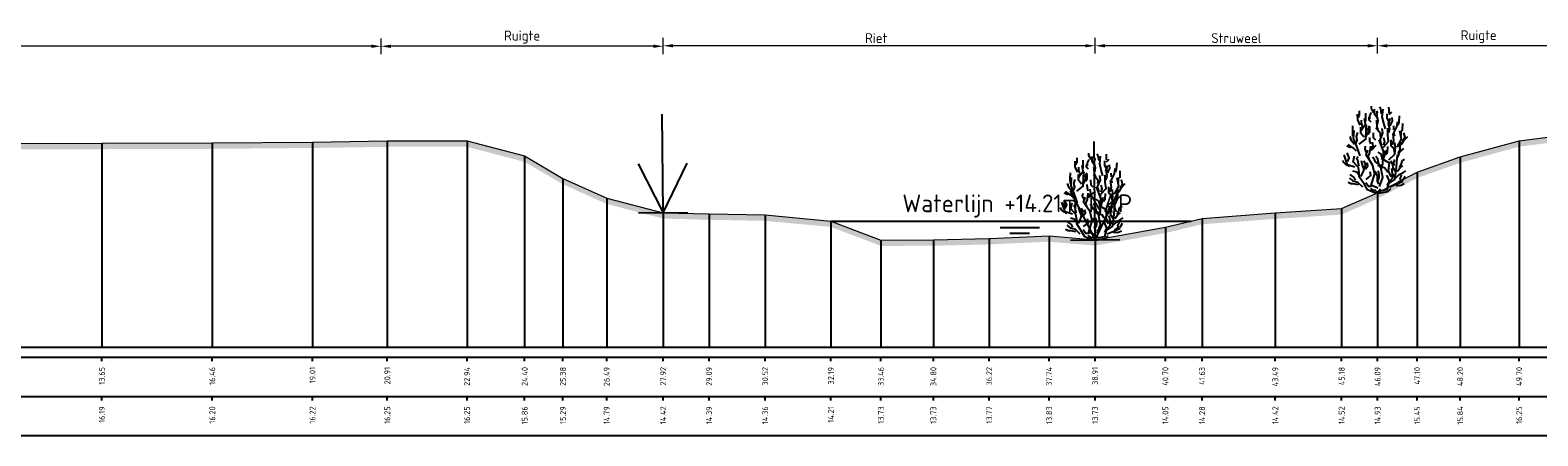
# Model space of a CAD drawing. Header units: metres. Extents: x 197883 to 206898, y 361907 to 364395.
# Tile 141 of 256: x 205796 to 205834, y 363800 to 363810. Entities that reach past the tile are written whole.
import ezdxf
from ezdxf.enums import TextEntityAlignment as Align

# ---------------------------------------------------------------- set-up
doc = ezdxf.new("R2010")
doc.units = ezdxf.units.M
doc.header["$PDMODE"] = 35
doc.header["$PDSIZE"] = 0.075
for name, color, linetype, lineweight in [('B-ME-GR-HEESTER-SD', 90, 'Continuous', 25), ('B-ME-GR-RIET-SD', 120, 'Continuous', 25), ('X-ME-AL-PROFIEL_HUIDIG MAAIVELD-GD', 252, 'Continuous', 0), ('X-XX-AL-DETAIL1-M', 7, 'Continuous', 18), ('X-XX-AL-NAP-T18', 7, 'Continuous', 18)]:
    doc.layers.add(name, color=color, linetype=linetype, lineweight=lineweight)
doc.layers.add('X-ME-AL-PROFIEL_WATERLIJN-GD', color=150, linetype='Continuous')
doc.layers.add('X-ME-AL-PROFIELRASTER-S', color=7, linetype='Continuous')
doc.styles.add('NLCS-ISO', font='NLCS-ISO.ttf', dxfattribs={"height": 1.8})
doc.styles.add('NLCS-ISO-ANNOTATIVE-T18', font='NLCS-ISO.ttf', dxfattribs={"height": 1.8})
doc.styles.add('NLCS-ISO-M100-T25', font='NLCS-ISO.ttf', dxfattribs={"height": 0.25})
doc.dimstyles.new('NLCS-M100-T25-PIJL_L2_H1', dxfattribs={"dimscale": 0.1, "dimtxt": 2.5, "dimasz": 2.5, "dimexe": 2, "dimexo": 2, "dimgap": 0.7, "dimtad": 1, "dimzin": 0, "dimdsep": 46, "dimtxsty": 'NLCS-ISO-M100-T25', "dimcen": 0, "dimdle": 2, "dimclrd": 256, "dimclre": 256, "dimclrt": 256, "dimadec": 1, "dimazin": 0, "dimtfac": 1, "dimtdec": 3, "dimtofl": 0, "dimtmove": 0, "dimatfit": 3, "dimfxl": 2, "dimfxlon": 1, "dimtfillclr": 256, "dimtolj": 1, "dimtzin": 0, "dimlwd": -1, "dimlwe": -1, "dimarcsym": 0})

# ---------------------------------------------------------------- blocks, each defined once
blk = doc.blocks.new('SAL-PROFIELRASTER_BALK_EIND1-D')
at = {"color": 0, "linetype": 'ByBlock', "lineweight": -2, "flags": 128}
for points in [[(0, 0), (1, 0)], [(0, -2.5), (1, -2.5)], [(0, -12.5), (1, -12.5)]]:
    blk.add_lwpolyline(points, dxfattribs=at)
blk = doc.blocks.new('SAL-PROFIELRASTER_BALK_EIND2-D')
at = {"color": 0, "linetype": 'ByBlock', "lineweight": -2}
blk.add_line((1, -12.5), (0, -12.5), dxfattribs=at)
blk = doc.blocks.new('SAL-PROFIELRASTER_BALK_DATA-D')
at = {"color": 0, "linetype": 'ByBlock', "lineweight": -2}
blk.add_lwpolyline([(0, -3.5), (0, -2.5)], dxfattribs=at)
at = {"color": 0, "linetype": 'ByBlock', "lineweight": -2, "style": 'NLCS-ISO-ANNOTATIVE-T18'}
blk.add_attdef('GETAL', text='', height=1.5, rotation=90, dxfattribs=at).set_placement((0.75, -5), align=Align.RIGHT)
blk = doc.blocks.new('SAL-PROFIELRASTER_AANHAAL-D')
at = {"color": 9, "linetype": 'ByBlock', "lineweight": -2, "flags": 128}
blk.add_lwpolyline([(0, 1), (0, 0)], dxfattribs=at)
blk = doc.blocks.new('*D203')
at = {"layer": 'Defpoints', "color": 0, "transparency": 16777216}
for p in [(205783.859, 363809.649), (205783.859, 363801.997), (205804.609, 363801.997)]:
    blk.add_point(p, dxfattribs=at)
at = {"layer": 'X-XX-AL-DETAIL1-M', "color": 253, "transparency": 16777216}
for p, q in [((205783.859, 363809.449), (205783.859, 363809.849)), ((205804.359, 363809.649), (205784.109, 363809.649)), ((205804.609, 363809.449), (205804.609, 363809.849))]:
    blk.add_line(p, q, dxfattribs=at)
for points in [[(205784.109, 363809.691), (205784.109, 363809.607), (205783.859, 363809.649)], [(205804.359, 363809.691), (205804.359, 363809.607), (205804.609, 363809.649)]]:
    blk.add_solid(points, dxfattribs=at)
at = {"layer": 'X-XX-AL-DETAIL1-M', "color": 253, "transparency": 16777216, "insert": (205794.234, 363809.844), "char_height": 0.25, "attachment_point": 5, "style": 'NLCS-ISO-M100-T25'}
blk.add_mtext('\\A1;Gras', dxfattribs=at)
blk = doc.blocks.new('*D204')
at = {"layer": 'Defpoints', "color": 0, "transparency": 16777216}
for p in [(205811.783, 363809.662), (205811.783, 363801.997), (205822.769, 363801.997)]:
    blk.add_point(p, dxfattribs=at)
at = {"layer": 'X-XX-AL-DETAIL1-M', "color": 253, "transparency": 16777216}
for p, q in [((205811.783, 363809.462), (205811.783, 363809.862)), ((205822.519, 363809.662), (205812.033, 363809.662)), ((205822.769, 363809.462), (205822.769, 363809.862))]:
    blk.add_line(p, q, dxfattribs=at)
for points in [[(205812.033, 363809.703), (205812.033, 363809.62), (205811.783, 363809.662)], [(205822.519, 363809.703), (205822.519, 363809.62), (205822.769, 363809.662)]]:
    blk.add_solid(points, dxfattribs=at)
at = {"layer": 'X-XX-AL-DETAIL1-M', "color": 253, "transparency": 16777216, "insert": (205817.201, 363809.857), "char_height": 0.25, "attachment_point": 5, "style": 'NLCS-ISO-M100-T25'}
blk.add_mtext('\\A1;Riet', dxfattribs=at)
blk = doc.blocks.new('*D205')
at = {"layer": 'Defpoints', "color": 0, "transparency": 16777216}
for p in [(205822.769, 363809.662), (205822.769, 363801.997), (205829.954, 363801.997)]:
    blk.add_point(p, dxfattribs=at)
at = {"layer": 'X-XX-AL-DETAIL1-M', "color": 253, "transparency": 16777216}
for p, q in [((205822.769, 363809.462), (205822.769, 363809.862)), ((205829.704, 363809.662), (205823.019, 363809.662)), ((205829.954, 363809.462), (205829.954, 363809.862))]:
    blk.add_line(p, q, dxfattribs=at)
for points in [[(205823.019, 363809.703), (205823.019, 363809.62), (205822.769, 363809.662)], [(205829.704, 363809.703), (205829.704, 363809.62), (205829.954, 363809.662)]]:
    blk.add_solid(points, dxfattribs=at)
at = {"layer": 'X-XX-AL-DETAIL1-M', "color": 253, "transparency": 16777216, "insert": (205826.361, 363809.857), "char_height": 0.25, "attachment_point": 5, "style": 'NLCS-ISO-M100-T25'}
blk.add_mtext('\\A1;Struweel', dxfattribs=at)
blk = doc.blocks.new('SGR-HEESTER_S01_E_ZIJ-D')
blk.add_line((-0.166, 0), (0.141, 0))
at = {"flags": 128}
for points in [[(-0.881, 3.429), (-1.01, 3.698), (-1.022, 3.992)], [(-0.975, 3.816), (-0.916, 3.956), (-0.916, 4.168)], [(-0.599, 3.64), (-0.599, 3.886), (-0.599, 4.039)], [(-0.329, 3.581), (-0.434, 3.687), (-0.423, 3.839)], [(-0.387, 3.734), (-0.387, 3.91), (-0.305, 4.074)], [(-0.2, 4.074), (-0.317, 4.285), (-0.317, 4.402)], [(-0.035, 3.816), (-0.153, 3.992), (-0.153, 4.238)], [(-0.059, 4.003), (0, 4.086), (-0.047, 4.168)], [(-0.012, 3.476), (0.023, 3.663), (-0.023, 3.863), (-0.023, 3.98)], [(0.2, 4.015), (0.164, 4.261), (0.106, 4.367)], [(0.399, 3.241), (0.317, 3.534), (0.235, 3.863), (0.282, 4.25)], [(0.552, 3.487), (0.575, 3.628), (0.493, 3.781), (0.493, 4.015)], [(0.587, 4.062), (0.587, 4.226), (0.575, 4.355)], [(0.575, 3.968), (0.716, 4.097)], [(1.045, 3.44), (1.092, 3.593), (1.115, 3.91)], [(-1.256, 2.866), (-1.268, 3.112), (-1.256, 3.405)], [(-0.889, 1.874), (-1.064, 2.356), (-1.218, 2.75), (-1.196, 3.166)], [(-0.933, 2.465), (-0.604, 2.728), (-0.582, 3.231), (-0.56, 3.45)], [(-0.693, 2.83), (-0.845, 3.03), (-0.845, 3.323)], [(-0.822, 3.147), (-0.775, 3.358), (-0.822, 3.558), (-0.822, 3.687)], [(-0.787, 3.241), (-0.611, 3.487), (-0.658, 3.769)], [(-0.599, 2.819), (-0.47, 3.088), (-0.481, 3.241), (-0.399, 3.405)], [(-0.493, 2.983), (-0.399, 3.1), (-0.399, 3.323)], [(0.141, 2.854), (0.153, 3.006), (-0.082, 3.3)], [(0.035, 3.217), (-0.023, 3.335), (-0.047, 3.64), (-0.059, 3.687)], [(0.2, 2.431), (0.129, 2.69), (0.27, 3.03), (0.235, 3.264)], [(0.294, 2.312), (0.557, 2.597), (0.513, 2.925), (0.513, 3.275)], [(0.564, 3.053), (0.622, 3.241), (0.575, 3.44), (0.634, 3.781)], [(0.634, 3.393), (0.751, 3.628), (0.74, 3.816)], [(0.834, 3.194), (0.822, 3.393)], [(0.869, 2.877), (0.834, 3.041), (0.986, 3.346), (1.022, 3.616)], [(0.995, 2.312), (1.214, 2.728), (1.126, 3.144)], [(1.198, 2.912), (1.198, 3.112), (1.268, 3.182), (1.28, 3.511)], [(-1.362, 2.279), (-1.573, 2.361)], [(-1.08, 2.115), (-1.233, 2.267), (-1.503, 2.443)], [(-1.174, 2.443), (-1.327, 2.643), (-1.397, 2.854)], [(-1.092, 2.514), (-1.033, 2.666), (-1.08, 2.854), (-1.01, 3.065)], [(-0.564, 2.044), (-0.634, 2.22), (-0.611, 2.361)], [(-0.399, 1.716), (-0.481, 1.81), (-0.387, 2.044), (-0.352, 2.373)], [(-0.352, 2.478), (-0.387, 2.619), (-0.399, 2.807)], [(-0.341, 2.138), (-0.223, 2.361), (-0.258, 2.572)], [(-0.294, 2.185), (-0.07, 2.42)], [(-0.094, 2.666), (-0.2, 2.783), (-0.211, 3.041)], [(0.097, 0.321), (0.272, 0.78), (0.184, 1.196), (0.272, 1.459), (0.294, 2.115), (0.075, 2.684)], [(0.305, 2.42), (0.364, 2.584), (0.317, 2.783)], [(0.411, 1.939), (0.505, 2.068), (0.528, 2.349)], [(0.579, 1.677), (0.885, 1.962), (0.907, 2.29), (0.885, 2.553)], [(0.869, 2.021), (0.834, 2.267), (0.693, 2.385), (0.693, 2.69)], [(0.751, 2.431), (0.834, 2.654), (0.787, 3.006)], [(1.045, 1.997), (1.151, 2.197), (1.162, 2.572)], [(1.057, 2.361), (1.233, 2.478), (1.339, 2.654), (1.538, 2.854)], [(1.292, 2.619), (1.397, 2.83), (1.339, 3.041)], [(-1.432, 1.34), (-1.597, 1.423), (-1.714, 1.528), (-1.761, 1.634)], [(-1.152, 1.305), (-1.524, 1.415), (-1.7, 1.918)], [(-1.515, 1.587), (-1.444, 1.775), (-1.55, 2.021)], [(-0.166, 0), (-0.517, 0.145), (-0.67, 0.408), (-0.933, 0.802), (-0.933, 1.021), (-0.977, 1.284), (-1.24, 1.568), (-1.174, 1.874)], [(-0.939, 1.352), (-0.975, 1.458), (-1.01, 1.645), (-1.069, 1.739), (-0.986, 1.833)], [(-0.845, 0.824), (-0.736, 1.043), (-0.604, 1.437), (-0.692, 1.612)], [(-0.693, 1.235), (-0.763, 1.399), (-0.822, 1.622)], [(0.009, 0.233), (-0.319, 0.386), (-0.144, 0.955), (-0.254, 1.415), (-0.582, 1.918), (-0.495, 2.159)], [(0.012, 1.481), (-0.106, 1.575), (-0.164, 1.692), (-0.258, 1.798)], [(0.27, 1.317), (0.07, 1.446), (0.012, 1.704), (-0.094, 1.833)], [(0.235, 1.763), (0.188, 1.962), (0.035, 2.068)], [(0.119, 0.102), (0.491, 0.167), (0.579, 0.474), (0.885, 0.671), (0.951, 1.13), (1.017, 1.918)], [(0.688, 0.802), (0.557, 1.108), (0.601, 1.502), (0.206, 1.743)], [(0.305, 1.728), (0.364, 1.904), (0.411, 2.162)], [(0.916, 1.082), (0.798, 1.258), (0.775, 1.434), (0.681, 1.61)], [(0.845, 1.376), (0.822, 1.54), (0.869, 1.681)], [(1.022, 1.81), (1.139, 2.08), (1.327, 2.244)], [(1.115, 1.282), (1.209, 1.47), (1.245, 1.645), (1.374, 1.704)], [(-1.127, 0.637), (-1.198, 0.777), (-1.397, 0.918)], [(-0.963, 0.918), (-1.057, 1.047), (-1.256, 1.094)], [(-0.622, 1.2), (-0.493, 1.364), (-0.528, 1.516)], [(-0.582, 0.671), (-0.341, 0.868), (-0.385, 1.065)], [(0.059, 0.437), (-0.012, 0.578), (0, 0.848), (-0.117, 1.094)], [(0.528, 1.035), (0.446, 1.129), (0.352, 1.258), (0.153, 1.282), (0.012, 1.411)], [(0.023, 0.601), (0.082, 0.777), (0.082, 0.942), (0.023, 1.106)], [(0.493, 0.367), (0.599, 0.59), (0.47, 0.883)], [(0.622, 0.59), (0.763, 0.73), (0.763, 0.977), (0.716, 1.223)], [(0.798, 0.801), (0.845, 0.953)], [(0.928, 0.754), (1.104, 0.918), (1.198, 0.918)], [(0.998, 1.082), (1.139, 1.247), (1.292, 1.387)], [(1.01, 0.508), (1.198, 0.625), (1.151, 0.719), (1.233, 0.895)], [(1.139, 0.942), (1.28, 1.012), (1.432, 1.118)], [(1.268, 0.637), (1.397, 0.836)], [(-0.975, 0.402), (-1.221, 0.449), (-1.362, 0.449), (-1.503, 0.519)], [(-0.758, 0.277), (-0.999, 0.518), (-1.24, 0.583), (-1.415, 0.736)], [(-0.305, 0.32), (-0.47, 0.32), (-0.599, 0.508)], [(-0.141, 0.085), (-0.305, 0.167), (-0.352, 0.214)], [(0, 0), (-0.141, 0.144)], [(-0.023, 0), (0.141, 0.203)], [(0.141, 0), (0.528, 0.062), (0.669, 0.214)], [(0.622, 0.299), (0.951, 0.43), (1.28, 0.583)], [(0.939, 0.367), (1.198, 0.379), (1.35, 0.461)]]:
    blk.add_lwpolyline(points, dxfattribs=at)
blk = doc.blocks.new('*D234')
at = {"layer": 'Defpoints', "color": 0, "transparency": 16777216}
for p in [(205804.609, 363809.649), (205804.609, 363801.997), (205811.783, 363801.997)]:
    blk.add_point(p, dxfattribs=at)
at = {"layer": 'X-XX-AL-DETAIL1-M', "color": 253, "transparency": 16777216}
for p, q in [((205804.609, 363809.449), (205804.609, 363809.849)), ((205811.533, 363809.649), (205804.859, 363809.649)), ((205811.783, 363809.449), (205811.783, 363809.849))]:
    blk.add_line(p, q, dxfattribs=at)
for points in [[(205804.859, 363809.691), (205804.859, 363809.607), (205804.609, 363809.649)], [(205811.533, 363809.691), (205811.533, 363809.607), (205811.783, 363809.649)]]:
    blk.add_solid(points, dxfattribs=at)
at = {"layer": 'X-XX-AL-DETAIL1-M', "color": 253, "transparency": 16777216, "insert": (205808.196, 363809.882), "char_height": 0.25, "attachment_point": 5, "style": 'NLCS-ISO-M100-T25'}
blk.add_mtext('\\A1;Ruigte', dxfattribs=at)
blk = doc.blocks.new('*D235')
at = {"layer": 'Defpoints', "color": 0, "transparency": 16777216}
for p in [(205829.954, 363809.662), (205829.954, 363801.997), (205835.099, 363801.997)]:
    blk.add_point(p, dxfattribs=at)
at = {"layer": 'X-XX-AL-DETAIL1-M', "color": 253, "transparency": 16777216}
for p, q in [((205829.954, 363809.462), (205829.954, 363809.862)), ((205834.849, 363809.662), (205830.204, 363809.662)), ((205835.099, 363809.462), (205835.099, 363809.862))]:
    blk.add_line(p, q, dxfattribs=at)
for points in [[(205830.204, 363809.703), (205830.204, 363809.62), (205829.954, 363809.662)], [(205834.849, 363809.703), (205834.849, 363809.62), (205835.099, 363809.662)]]:
    blk.add_solid(points, dxfattribs=at)
at = {"layer": 'X-XX-AL-DETAIL1-M', "color": 253, "transparency": 16777216, "insert": (205832.526, 363809.894), "char_height": 0.25, "attachment_point": 5, "style": 'NLCS-ISO-M100-T25'}
blk.add_mtext('\\A1;Ruigte', dxfattribs=at)
blk = doc.blocks.new('SGR-RIET DWP-SOD')
at = {"flags": 128}
for points in [[(0, 0), (-0.01, 1)], [(-0.255, 0.497), (0, 0), (0.245, 0.503)], [(-0.25, -0.003), (0.25, 0.003)]]:
    blk.add_lwpolyline(points, dxfattribs=at)

msp = doc.modelspace()

# ---------------------------------------------------------------- hatches: boundary and pattern name
at = {"layer": 'X-ME-AL-PROFIEL_HUIDIG MAAIVELD-GD'}
h = msp.add_hatch(dxfattribs=at)
h.set_pattern_fill('AGR-MAAIVELD', color=256, scale=0.05, pattern_type=2)
h.set_pattern_definition([(45, (-18.044, 300.36698), (-0.25000007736, 0.25000007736), []), (45, (-18.0797, 300.4027), (0, 0.50000015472), [0.3535535, -0.3535535]), (45, (-18.11543, 300.4384), (0, 0.50000015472), [0.3535535, -0.3535535]), (45, (-18.15164, 300.47462), (0, 0.50000015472), [0.3535535, -0.3535535]), (45, (-18.18686, 300.50984), (0, 0.50000015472), [0.3535535, -0.3535535]), (45, (-18.22257, 300.54555), (0, 0.50000015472), [0.3535535, -0.3535535]), (45, (-18.2583, 300.58127), (0, 0.50000015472), [0.3535535, -0.3535535]), (315, (-18.044, 300.36698), (0.25000007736, 0.25000007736), []), (315, (-18.0083, 300.4027), (0.50000015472, -1e-16), [0.3535535, -0.3535535]), (315, (-17.97257, 300.4384), (0.50000015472, -1e-16), [0.3535535, -0.3535535]), (315, (-17.93636, 300.47462), (0.50000015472, -1e-16), [0.3535535, -0.3535535]), (315, (-17.90114, 300.50984), (0.50000015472, -1e-16), [0.3535535, -0.3535535]), (315, (-17.86543, 300.54555), (0.50000015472, -1e-16), [0.3535535, -0.3535535]), (315, (-17.8297, 300.58127), (0.50000015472, -1e-16), [0.3535535, -0.3535535])])
h.paths.add_polyline_path([(206040.922, 363806.91), (206040.922, 363806.76), (206040.29, 363806.78), (206039.434, 363806.717), (206036.984, 363806.652), (206034.483, 363806.694), (206031.974, 363806.701), (206029.75, 363806.714), (206027.797, 363806.702), (206025.385, 363806.717), (206022.882, 363806.696), (206020.63, 363806.695), (206018.4, 363806.628), (206016.144, 363806.556), (206013.871, 363806.421), (206011.878, 363806.337), (206009.697, 363806.305), (206007.742, 363806.325), (206005.542, 363806.366), (206003.474, 363806.303), (206001.389, 363806.247), (205999.113, 363806.145), (205996.659, 363806.074), (205994.307, 363805.951), (205992.266, 363805.915), (205990.176, 363805.887), (205987.939, 363805.87), (205985.877, 363805.9), (205983.763, 363805.839), (205981.763, 363805.866), (205979.701, 363805.781), (205977.448, 363805.801), (205975.444, 363805.809), (205973.472, 363805.79), (205971.544, 363805.803), (205969.716, 363805.83), (205967.667, 363805.929), (205965.623, 363805.995), (205963.521, 363805.994), (205961.651, 363805.976), (205959.553, 363805.945), (205957.82, 363805.947), (205955.567, 363805.956), (205953.473, 363806.06), (205951.484, 363806.183), (205949.464, 363806.309), (205947.487, 363806.423), (205945.407, 363806.553), (205943.244, 363806.616), (205941.407, 363806.657), (205939.416, 363806.637), (205937.238, 363806.66), (205935.246, 363806.636), (205933.269, 363806.651), (205931.183, 363806.665), (205929.19, 363806.711), (205927.334, 363806.73), (205925.221, 363806.772), (205923.26, 363806.802), (205921.366, 363806.86), (205919.439, 363806.879), (205917.4, 363806.894), (205915.328, 363806.815), (205913.49, 363806.617), (205911.67, 363806.37), (205909.802, 363806.104), (205907.976, 363805.91), (205905.957, 363805.833), (205903.966, 363805.799), (205902.133, 363805.769), (205900.146, 363805.817), (205898.192, 363805.877), (205896.225, 363805.909), (205894.194, 363805.969), (205892.083, 363806.051), (205890.178, 363806.116), (205888.118, 363806.231), (205886.031, 363806.309), (205883.951, 363806.361), (205881.995, 363806.417), (205880.078, 363806.485), (205878.219, 363806.517), (205876.314, 363806.562), (205874.364, 363806.595), (205872.62, 363806.624), (205870.69, 363806.631), (205868.807, 363806.675), (205866.868, 363806.725), (205864.949, 363806.716), (205862.846, 363806.69), (205860.967, 363806.672), (205859.266, 363806.608), (205857.656, 363806.611), (205855.75, 363806.597), (205853.59, 363806.627), (205851.501, 363806.676), (205849.476, 363806.751), (205847.51, 363806.833), (205845.796, 363806.892), (205843.989, 363806.93), (205842.011, 363806.96), (205839.936, 363807.059), (205838.093, 363807.153), (205836.25, 363807.214), (205834.544, 363807.223), (205833.554, 363807.098), (205832.055, 363806.687), (205830.961, 363806.301), (205829.954, 363805.777), (205829.04, 363805.371), (205827.353, 363805.262), (205825.489, 363805.124), (205824.557, 363804.9), (205822.769, 363804.581), (205821.6, 363804.681), (205820.075, 363804.612), (205818.656, 363804.579), (205817.321, 363804.574), (205816.051, 363805.057), (205814.377, 363805.211), (205812.952, 363805.239), (205811.783, 363805.269), (205810.347, 363805.64), (205809.236, 363806.141), (205808.261, 363806.71), (205806.796, 363807.094), (205804.768, 363807.093), (205802.865, 363807.064), (205800.317, 363807.042), (205797.51, 363807.033), (205794.666, 363807.026), (205791.843, 363807.038), (205789.176, 363807.055), (205786.385, 363807.023), (205783.859, 363807.033), (205783.859, 363807.183), (205786.385, 363807.173), (205789.176, 363807.205), (205791.843, 363807.188), (205794.666, 363807.176), (205797.51, 363807.183), (205800.317, 363807.192), (205802.865, 363807.214), (205804.768, 363807.243), (205806.796, 363807.244), (205808.261, 363806.86), (205809.236, 363806.291), (205810.347, 363805.79), (205811.783, 363805.419), (205812.952, 363805.389), (205814.377, 363805.361), (205816.051, 363805.207), (205817.321, 363804.724), (205818.656, 363804.729), (205820.075, 363804.762), (205821.6, 363804.831), (205822.769, 363804.731), (205824.557, 363805.05), (205825.489, 363805.274), (205827.353, 363805.412), (205829.04, 363805.521), (205829.954, 363805.927), (205830.961, 363806.451), (205832.055, 363806.837), (205833.554, 363807.248), (205834.544, 363807.373), (205836.25, 363807.364), (205838.093, 363807.303), (205839.936, 363807.209), (205842.011, 363807.11), (205843.989, 363807.08), (205845.796, 363807.042), (205847.51, 363806.983), (205849.476, 363806.901), (205851.501, 363806.826), (205853.59, 363806.777), (205855.75, 363806.747), (205857.656, 363806.761), (205859.266, 363806.758), (205860.967, 363806.822), (205862.846, 363806.84), (205864.949, 363806.866), (205866.868, 363806.875), (205868.807, 363806.825), (205870.69, 363806.781), (205872.62, 363806.774), (205874.364, 363806.745), (205876.314, 363806.712), (205878.219, 363806.667), (205880.078, 363806.635), (205881.995, 363806.567), (205883.951, 363806.511), (205886.031, 363806.459), (205888.118, 363806.381), (205890.178, 363806.266), (205892.083, 363806.201), (205894.194, 363806.119), (205896.225, 363806.059), (205898.192, 363806.027), (205900.146, 363805.967), (205902.133, 363805.919), (205903.966, 363805.949), (205905.957, 363805.983), (205907.976, 363806.06), (205909.802, 363806.254), (205911.67, 363806.52), (205913.49, 363806.767), (205915.328, 363806.965), (205917.4, 363807.044), (205919.439, 363807.029), (205921.366, 363807.01), (205923.26, 363806.952), (205925.221, 363806.922), (205927.334, 363806.88), (205929.19, 363806.861), (205931.183, 363806.815), (205933.269, 363806.801), (205935.246, 363806.786), (205937.238, 363806.81), (205939.416, 363806.787), (205941.407, 363806.807), (205943.244, 363806.766), (205945.407, 363806.703), (205947.487, 363806.573), (205949.464, 363806.459), (205951.484, 363806.333), (205953.473, 363806.21), (205955.567, 363806.106), (205957.82, 363806.097), (205959.553, 363806.095), (205961.651, 363806.126), (205963.521, 363806.144), (205965.623, 363806.145), (205967.667, 363806.079), (205969.716, 363805.98), (205971.544, 363805.953), (205973.472, 363805.94), (205975.444, 363805.959), (205977.448, 363805.951), (205979.701, 363805.931), (205981.763, 363806.016), (205983.763, 363805.989), (205985.877, 363806.05), (205987.939, 363806.02), (205990.176, 363806.037), (205992.266, 363806.065), (205994.307, 363806.101), (205996.659, 363806.224), (205999.113, 363806.295), (206001.389, 363806.397), (206003.474, 363806.453), (206005.542, 363806.516), (206007.742, 363806.475), (206009.697, 363806.455), (206011.878, 363806.487), (206013.871, 363806.571), (206016.144, 363806.706), (206018.4, 363806.778), (206020.63, 363806.845), (206022.882, 363806.846), (206025.385, 363806.867), (206027.797, 363806.852), (206029.75, 363806.864), (206031.974, 363806.851), (206034.483, 363806.844), (206036.984, 363806.802), (206039.434, 363806.867), (206040.29, 363806.93)])

# ---------------------------------------------------------------- linework, layer by layer
msp.add_lwpolyline([(205794.666, 363807.176), (205797.51, 363807.183), (205800.317, 363807.192), (205802.865, 363807.214), (205804.768, 363807.243), (205806.796, 363807.244), (205808.261, 363806.86), (205809.236, 363806.291), (205810.347, 363805.79), (205811.783, 363805.419), (205812.952, 363805.389), (205814.377, 363805.361), (205816.051, 363805.207), (205817.321, 363804.724), (205818.656, 363804.729), (205820.075, 363804.762), (205821.6, 363804.831), (205822.769, 363804.731), (205824.557, 363805.05), (205825.489, 363805.274), (205827.353, 363805.412), (205829.04, 363805.521), (205829.954, 363805.927), (205830.961, 363806.451), (205832.055, 363806.837), (205833.554, 363807.248), (205834.544, 363807.373)], dxfattribs=at)
at = {"layer": 'X-ME-AL-PROFIEL_WATERLIJN-GD'}
for points in [[(205816.051, 363805.207), (205825.21, 363805.207)], [(205820.356, 363805.043), (205821.356, 363805.043)], [(205820.598, 363804.898), (205821.098, 363804.898)]]:
    msp.add_lwpolyline(points, dxfattribs=at)

# ---------------------------------------------------------------- block references
at = {"layer": 'B-ME-GR-HEESTER-SD', "xscale": 0.5, "yscale": 0.5, "zscale": 0.5}
for p in [(205829.954, 363805.927), (205822.769, 363804.731)]:
    msp.add_blockref('SGR-HEESTER_S01_E_ZIJ-D', p, dxfattribs=at)
at = {"layer": 'B-ME-GR-RIET-SD', "xscale": 2.5, "yscale": 2.5, "zscale": 2.5}
for p in [(205811.783, 363805.419), (205822.769, 363804.731)]:
    msp.add_blockref('SGR-RIET DWP-SOD', p, dxfattribs=at)
at = {"layer": 'X-ME-AL-PROFIELRASTER-S'}
for p, yscale in [((205804.768, 363801.997), 5.245999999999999), ((205806.796, 363801.997), 5.247), ((205833.554, 363801.997), 5.251000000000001), ((205797.51, 363801.997), 5.186), ((205800.317, 363801.997), 5.195), ((205802.865, 363801.997), 5.216999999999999), ((205808.261, 363801.997), 4.863), ((205832.055, 363801.997), 4.84), ((205809.236, 363801.997), 4.294), ((205830.961, 363801.997), 4.454000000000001), ((205810.347, 363801.997), 3.792999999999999), ((205829.954, 363801.997), 3.93), ((205811.783, 363801.997), 3.422000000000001), ((205812.952, 363801.997), 3.391999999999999), ((205814.377, 363801.997), 3.364000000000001), ((205827.353, 363801.997), 3.414999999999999), ((205829.04, 363801.997), 3.523999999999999), ((205816.051, 363801.997), 3.210000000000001), ((205816.051, 363801.997), 3.210000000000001), ((205824.557, 363801.997), 3.053000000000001), ((205825.489, 363801.997), 3.276999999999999), ((205825.489, 363801.997), 3.276999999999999), ((205817.321, 363801.997), 2.727), ((205818.656, 363801.997), 2.731999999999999), ((205820.075, 363801.997), 2.765000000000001), ((205821.6, 363801.997), 2.834), ((205822.769, 363801.997), 2.734)]:
    msp.add_blockref('SAL-PROFIELRASTER_AANHAAL-D', p, dxfattribs=dict(at, yscale=yscale))
at = {"layer": 'X-ME-AL-PROFIELRASTER-S', "xscale": 257.6883281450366, "yscale": 0.1, "zscale": 257.6883281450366}
for name, p in [('SAL-PROFIELRASTER_BALK_EIND1-D', (205783.859, 363801.997)), ('SAL-PROFIELRASTER_BALK_EIND2-D', (205783.859, 363800.997))]:
    msp.add_blockref(name, p, dxfattribs=at)
at = {"layer": 'X-ME-AL-PROFIELRASTER-S', "xscale": 0.1, "yscale": 0.1, "zscale": 0.1}
for p, values in [((205797.51, 363801.997), {'GETAL': '13.65'}), ((205800.317, 363801.997), {'GETAL': '16.46'}), ((205802.865, 363801.997), {'GETAL': '19.01'}), ((205804.768, 363801.997), {'GETAL': '20.91'}), ((205806.796, 363801.997), {'GETAL': '22.94'}), ((205808.261, 363801.997), {'GETAL': '24.40'}), ((205809.236, 363801.997), {'GETAL': '25.38'}), ((205810.347, 363801.997), {'GETAL': '26.49'}), ((205811.783, 363801.997), {'GETAL': '27.92'}), ((205812.952, 363801.997), {'GETAL': '29.09'}), ((205814.377, 363801.997), {'GETAL': '30.52'}), ((205816.051, 363801.997), {'GETAL': '32.19'}), ((205816.051, 363801.997), {'GETAL': '32.19'}), ((205817.321, 363801.997), {'GETAL': '33.46'}), ((205818.656, 363801.997), {'GETAL': '34.80'}), ((205820.075, 363801.997), {'GETAL': '36.22'}), ((205821.6, 363801.997), {'GETAL': '37.74'}), ((205822.769, 363801.997), {'GETAL': '38.91'}), ((205824.557, 363801.997), {'GETAL': '40.70'}), ((205825.489, 363801.997), {'GETAL': '41.63'}), ((205825.489, 363801.997), {'GETAL': '41.63'}), ((205827.353, 363801.997), {'GETAL': '43.49'}), ((205829.04, 363801.997), {'GETAL': '45.18'}), ((205829.954, 363801.997), {'GETAL': '46.09'}), ((205830.961, 363801.997), {'GETAL': '47.10'}), ((205832.055, 363801.997), {'GETAL': '48.20'}), ((205833.554, 363801.997), {'GETAL': '49.70'}), ((205797.51, 363800.997), {'GETAL': '16.19'}), ((205800.317, 363800.997), {'GETAL': '16.20'}), ((205802.865, 363800.997), {'GETAL': '16.22'}), ((205804.768, 363800.997), {'GETAL': '16.25'}), ((205806.796, 363800.997), {'GETAL': '16.25'}), ((205808.261, 363800.997), {'GETAL': '15.86'}), ((205809.236, 363800.997), {'GETAL': '15.29'}), ((205810.347, 363800.997), {'GETAL': '14.79'}), ((205811.783, 363800.997), {'GETAL': '14.42'}), ((205812.952, 363800.997), {'GETAL': '14.39'}), ((205814.377, 363800.997), {'GETAL': '14.36'}), ((205816.051, 363800.997), {'GETAL': '14.21'}), ((205817.321, 363800.997), {'GETAL': '13.73'}), ((205818.656, 363800.997), {'GETAL': '13.73'}), ((205820.075, 363800.997), {'GETAL': '13.77'}), ((205821.6, 363800.997), {'GETAL': '13.83'}), ((205822.769, 363800.997), {'GETAL': '13.73'}), ((205824.557, 363800.997), {'GETAL': '14.05'}), ((205825.489, 363800.997), {'GETAL': '14.28'}), ((205827.353, 363800.997), {'GETAL': '14.42'}), ((205829.04, 363800.997), {'GETAL': '14.52'}), ((205829.954, 363800.997), {'GETAL': '14.93'}), ((205830.961, 363800.997), {'GETAL': '15.45'}), ((205832.055, 363800.997), {'GETAL': '15.84'}), ((205833.554, 363800.997), {'GETAL': '16.25'})]:
    msp.add_blockref('SAL-PROFIELRASTER_BALK_DATA-D', p, dxfattribs=at).add_auto_attribs(values)

# ---------------------------------------------------------------- texts
at = {"layer": 'X-XX-AL-NAP-T18', "color": 10, "insert": (205817.868, 363805.296), "char_height": 0.45, "width": 15.43377, "attachment_point": 7, "style": 'NLCS-ISO'}
msp.add_mtext('Waterlijn +14.21m NAP', dxfattribs=at)

# ---------------------------------------------------------------- dimensions: what is measured, and where the dimension line sits
at = {"layer": 'X-XX-AL-DETAIL1-M', "color": 253}
for base, p1, p2, text, picture, middle in [((205783.859, 363809.649), (205804.609, 363801.997), (205783.859, 363801.997), 'Gras', '*D203', (205794.234, 363809.649)), ((205804.609, 363809.649), (205811.783, 363801.997), (205804.609, 363801.997), 'Ruigte', '*D234', (205808.196, 363809.649)), ((205811.783, 363809.662), (205822.769, 363801.997), (205811.783, 363801.997), 'Riet', '*D204', (205817.201, 363809.662)), ((205822.769, 363809.662), (205829.954, 363801.997), (205822.769, 363801.997), 'Struweel', '*D205', (205826.361, 363809.662)), ((205829.954, 363809.662), (205835.099, 363801.997), (205829.954, 363801.997), 'Ruigte', '*D235', (205832.526, 363809.662))]:
    dim = msp.add_linear_dim(base=base, p1=p1, p2=p2, text=text, dimstyle='NLCS-M100-T25-PIJL_L2_H1', override={"dimclrd": 253, "dimclre": 253, "dimclrt": 253}, dxfattribs=at)
    dim.commit()
    dim.dimension.update_dxf_attribs({"geometry": picture, "text_midpoint": middle, "dimtype": 160})

doc.saveas('drawing.dxf')
